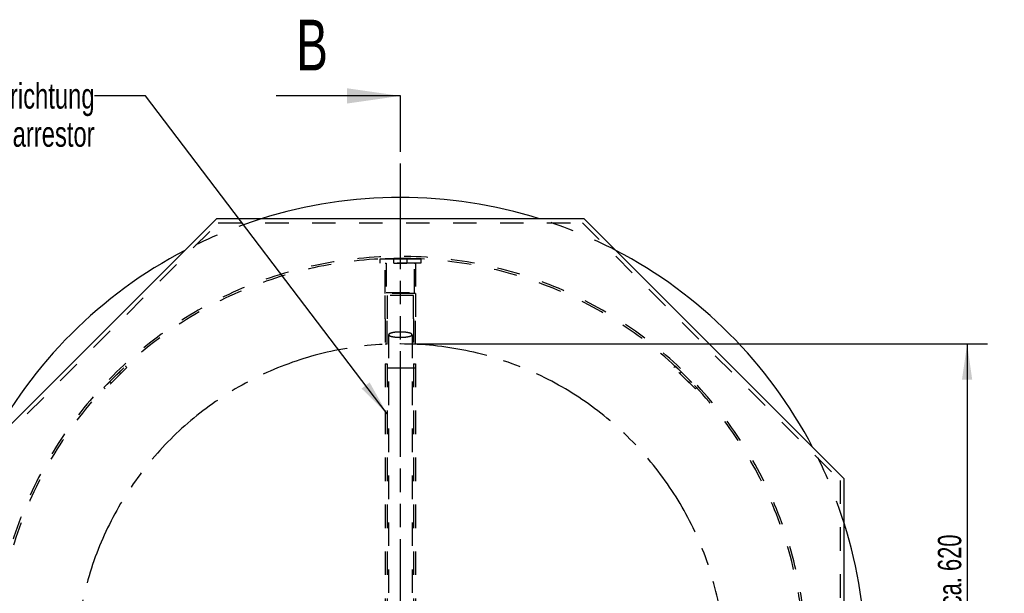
# Model space of a CAD drawing. Header units: millimetres. Extents: x 0 to 4200, y 0 to 2970.
# Tile 5 of 17: x 716 to 1685, y 1151 to 1716. Entities that reach past the tile are written whole.
import ezdxf

# ---------------------------------------------------------------- set-up
doc = ezdxf.new("R2010")
doc.units = ezdxf.units.MM
doc.header["$LTSCALE"] = 231
for name, pattern in [('CENTER', [0.6, 0.375, -0.075, 0.075, -0.075]), ('HIDDEN', [0.2, 0.1, -0.1]), ('PHANTOM', [0.8, 0.45, -0.05, 0.1, -0.05, 0.1, -0.05])]:
    doc.linetypes.add(name, pattern=pattern)
doc.layers.get('0').update_dxf_attribs({"linetype": 'CONTINUOUS'})
for name, color, linetype in [('005_AXIS', 7, 'CONTINUOUS'), ('007_CURVES', 7, 'CONTINUOUS'), ('050_DIMENSIONING', 7, 'CONTINUOUS'), ('053_NOTES', 7, 'CONTINUOUS'), ('DEFAULT_2', 8, 'HIDDEN'), ('HATCHING_BL1', 7, 'CONTINUOUS')]:
    doc.layers.add(name, color=color, linetype=linetype)
doc.styles.get("Standard").update_dxf_attribs({"font": 'txt', "width": 0.7})
doc.dimstyles.new('DIMSTYLE_3', dxfattribs={"dimtxt": 23, "dimasz": 35, "dimexe": 2, "dimexo": 1, "dimgap": 0.575, "dimtad": 1, "dimtxsty": 'STANDARD', "dimblk": '_FILLED', "dimblk1": '_FILLED', "dimblk2": '_FILLED', "dimcen": 0.09, "dimazin": 2, "dimtp": 0.8, "dimtm": 0.8, "dimtfac": 1, "dimtofl": 0, "dimtmove": 0, "dimatfit": 3, "dimldrblk": '_FILLED', "dimfxl": 1, "dimtolj": 1, "dimarcsym": 0})
doc.dimstyles.get("Standard").update_dxf_attribs({"dimtxt": 25, "dimasz": 35, "dimexe": 2, "dimexo": 1, "dimtad": 1, "dimtxsty": 'STANDARD', "dimblk": '_FILLED', "dimblk1": '_FILLED', "dimblk2": '_FILLED', "dimcen": 0.09, "dimazin": 2, "dimtol": 1, "dimtp": 0.01, "dimtm": 0.01, "dimtfac": 1, "dimtofl": 0, "dimtmove": 0, "dimatfit": 3, "dimldrblk": '_FILLED', "dimfxl": 1, "dimtolj": 1, "dimarcsym": 0})

# ---------------------------------------------------------------- blocks, each defined once
blk = doc.blocks.new('_FILLED')
at = {"color": 0, "linetype": 'BYBLOCK'}
blk.add_solid([(0, 0), (-1, 0.143), (-1, -0.143)], dxfattribs=at)
blk = doc.blocks.new('*D4')
at = {"layer": '050_DIMENSIONING', "color": 2, "linetype": 'CONTINUOUS'}
for p, q in [((1100.62, 1396.75), (1668.12, 1396.75)), ((1648.12, 1396.75), (1648.12, 1077.3)), ((1648.12, 757.85), (1648.12, 1077.3)), ((1100.62, 757.85), (1668.12, 757.85))]:
    blk.add_line(p, q, dxfattribs=at)
at = {"layer": '050_DIMENSIONING', "color": 2, "linetype": 'CONTINUOUS', "xscale": 35, "yscale": 35, "zscale": 35}
for p, rotation in [((1648.12, 1396.75), 90), ((1648.12, 757.85), 270)]:
    blk.add_blockref('_FILLED', p, dxfattribs=dict(at, rotation=rotation))
at = {"layer": '050_DIMENSIONING', "color": 2, "linetype": 'CONTINUOUS', "insert": (1619.37, 1077.3), "char_height": 23, "width": 653.0357, "attachment_point": 2, "rotation": 90, "line_spacing_factor": 0.9}
blk.add_mtext('lcihter Durchgang = ca. 620\\Pclear opening', dxfattribs=at)
blk = doc.blocks.new('XSEC_FILLED')
at = {"color": 0, "linetype": 'BYBLOCK'}
blk.add_solid([(0, 0), (-1, 0.143), (-1, -0.143)], dxfattribs=at)
blk = doc.blocks.new('HATCHING_BL1', base_point=(1029.59, 1036.38))
at = {"layer": 'HATCHING_BL1', "color": 7, "linetype": 'PHANTOM'}
for p, q in [((1090.62, 1590.86), (1090.62, 1640.86)), ((1090.62, 546.43), (1090.62, 1590.86))]:
    blk.add_line(p, q, dxfattribs=at)
at = {"layer": 'HATCHING_BL1', "color": 7, "linetype": 'CONTINUOUS', "insert": (988.2, 1715.86), "char_height": 50, "width": 58.9286, "attachment_point": 1, "line_spacing_factor": 0.9}
blk.add_mtext('B', dxfattribs=at)
at = {"layer": 'HATCHING_BL1', "color": 7, "linetype": 'CONTINUOUS'}
blk.add_leader([(1090.62, 1640.86), (968.55, 1640.86)], dimstyle='STANDARD', override={"dimasz": 52.5, "dimtad": 0, "dimldrblk": 'XSEC_FILLED'}, dxfattribs=at)

msp = doc.modelspace()

# ---------------------------------------------------------------- linework, layer by layer
at = {"color": 7, "linetype": 'CONTINUOUS'}
for p, q in [((909.818, 1519.9), (654.122, 1264.204)), ((1271.426, 1519.9), (909.818, 1519.9)), ((1527.122, 1264.204), (1271.426, 1519.9)), ((1527.122, 902.596), (1527.122, 1264.204))]:
    msp.add_line(p, q, dxfattribs=at)
for start, end in [(72.582476, 107.417524), (117.588981, 152.422631), (27.577369, 62.411019), (0, 17.412894)]:
    msp.add_arc((1090.622, 1083.4), 457.5, start, end, dxfattribs=at)
at = {"layer": '005_AXIS', "color": 8, "linetype": 'HIDDEN'}
for p, q in [((1075.622, 1480.9), (1105.622, 1480.9)), ((1075.622, 1480.9), (1075.622, 1480.617)), ((1084.122, 1476.397), (1084.122, 1480.9)), ((1097.122, 1480.9), (1084.122, 1480.9)), ((1084.122, 1476.397), (1097.122, 1476.397)), ((1097.122, 1480.9), (1097.122, 1476.397)), ((1105.622, 1480.9), (1105.622, 1480.617)), ((798.94, 1353.869), (820.154, 1375.082)), ((821.568, 1373.668), (800.355, 1352.454)), ((814.143, 1369.071), (804.951, 1359.879)), ((815.557, 1367.657), (806.365, 1358.465)), ((814.143, 1369.071), (815.557, 1367.657)), ((820.154, 1375.082), (820.354, 1374.882)), ((820.354, 1374.882), (820.38, 1374.856)), ((820.38, 1374.856), (821.568, 1373.668)), ((1360.864, 1374.856), (1359.676, 1373.668)), ((1380.889, 1352.454), (1359.676, 1373.668)), ((1360.89, 1374.882), (1360.864, 1374.856)), ((1361.09, 1375.082), (1360.89, 1374.882)), ((1361.09, 1375.082), (1382.303, 1353.869)), ((1367.101, 1369.071), (1365.686, 1367.657)), ((1374.879, 1358.465), (1365.686, 1367.657)), ((1376.293, 1359.879), (1367.101, 1369.071)), ((804.951, 1359.879), (806.365, 1358.465)), ((1376.293, 1359.879), (1374.879, 1358.465)), ((798.94, 1353.869), (799.141, 1353.668)), ((799.141, 1353.668), (799.151, 1353.658)), ((799.151, 1353.658), (800.355, 1352.454)), ((1382.093, 1353.658), (1380.889, 1352.454)), ((1382.103, 1353.668), (1382.093, 1353.658)), ((1382.303, 1353.869), (1382.103, 1353.668))]:
    msp.add_line(p, q, dxfattribs=at)
at = {"layer": '007_CURVES', "color": 8, "linetype": 'CENTER'}
msp.add_arc((1090.622, 1077.298), 319.449, 0, 180, dxfattribs=at)
at = {"layer": 'DEFAULT_2', "color": 8, "linetype": 'HIDDEN'}
for p, q in [((658.122, 1262.548), (911.475, 1515.9)), ((911.475, 1515.9), (1269.769, 1515.9)), ((1269.769, 1515.9), (1523.122, 1262.548)), ((1070.622, 1480.364), (1070.622, 1480.397)), ((1070.622, 1480.397), (1071.214, 1480.397)), ((1070.622, 1476.397), (1070.622, 1480.364)), ((1110.622, 1476.397), (1070.622, 1476.397)), ((1071.214, 1480.397), (1075.622, 1480.397)), ((1075.622, 1480.617), (1075.622, 1480.598)), ((1075.622, 1480.598), (1075.622, 1480.397)), ((1075.622, 1480.397), (1090.622, 1480.397)), ((1075.622, 1476.397), (1076.622, 1476.397)), ((1075.622, 1446.397), (1075.622, 1476.397)), ((1076.622, 1476.397), (1076.622, 1447.397)), ((1090.622, 1480.397), (1105.622, 1480.397)), ((1104.622, 1476.397), (1105.622, 1476.397)), ((1104.622, 1447.397), (1104.622, 1476.397)), ((1105.622, 1480.617), (1105.622, 1480.598)), ((1105.622, 1480.598), (1105.622, 1480.397)), ((1105.622, 1480.397), (1110.03, 1480.397)), ((1105.622, 1476.397), (1105.622, 1446.397)), ((1110.03, 1480.397), (1110.622, 1480.397)), ((1110.622, 1480.397), (1110.622, 1480.364)), ((1110.622, 1480.364), (1110.622, 1476.397)), ((1105.622, 1446.397), (1075.622, 1446.397)), ((1075.672, 1421.397), (1075.672, 1446.397)), ((1076.622, 1447.397), (1104.622, 1447.397)), ((1077.672, 1444.397), (1077.672, 1421.397)), ((1103.572, 1444.397), (1077.672, 1444.397)), ((1103.572, 1421.397), (1103.572, 1444.397)), ((1105.572, 1446.397), (1105.572, 1421.397)), ((1075.672, 1421.397), (1075.672, 1396.397)), ((1077.672, 1396.397), (1077.672, 1421.397)), ((1103.572, 1421.397), (1103.572, 1396.397)), ((1105.572, 1396.397), (1105.572, 1421.397)), ((1079.122, 1405.9), (1079.122, 952.4)), ((1102.122, 1405.9), (1102.122, 952.4)), ((1077.672, 1396.397), (1075.672, 1396.397)), ((1105.572, 1396.397), (1103.572, 1396.397)), ((1075.622, 1377.35), (1075.622, 1065.597)), ((1075.622, 1377.35), (1077.622, 1377.35)), ((1077.622, 1377.35), (1077.622, 1065.597)), ((1103.622, 1377.35), (1103.622, 1065.597)), ((1103.622, 1377.35), (1105.622, 1377.35)), ((1105.622, 1377.35), (1105.622, 1065.597)), ((1105.622, 1372.839), (1075.622, 1372.839)), ((1077.622, 1373.29), (1079.122, 1373.29)), ((1079.122, 1373.29), (1102.122, 1373.29)), ((1102.122, 1373.29), (1103.622, 1373.29)), ((1523.122, 1262.548), (1523.122, 904.253))]:
    msp.add_line(p, q, dxfattribs=at)
for radius, start, end in [(457.5, 107.417524, 117.588981), (457.5, 62.411019, 72.582476), (399.5, 0, 180), (397.5, 0, 180), (457.5, 17.412894, 27.577369)]:
    msp.add_arc((1090.622, 1083.4), radius, start, end, dxfattribs=at)
for points, knots in [([(1090.622, 1408.494), (1089.874, 1408.494), (1088.405, 1408.462), (1086.273, 1408.319), (1084.306, 1408.087), (1082.579, 1407.777), (1081.158, 1407.401), (1080.195, 1407.022), (1079.632, 1406.678), (1079.348, 1406.433), (1079.167, 1406.175), (1079.122, 1405.987), (1079.122, 1405.9)], [0, 0, 0, 0, 0.1839712, 0.3612425, 0.5254158, 0.6707076, 0.7923015, 0.886863, 0.9237084, 0.9539603, 0.9786673, 1, 1, 1, 1]), ([(1079.122, 1405.9), (1079.122, 1405.813), (1079.167, 1405.625), (1079.348, 1405.368), (1079.632, 1405.122), (1080.195, 1404.778), (1081.158, 1404.4), (1082.579, 1404.023), (1084.306, 1403.713), (1086.273, 1403.481), (1088.405, 1403.338), (1089.874, 1403.306), (1090.622, 1403.306)], [0, 0, 0, 0, 0.0213327, 0.0460397, 0.0762916, 0.113137, 0.2076985, 0.3292924, 0.4745842, 0.6387575, 0.8160288, 1, 1, 1, 1]), ([(1102.122, 1405.9), (1102.122, 1405.987), (1102.077, 1406.175), (1101.896, 1406.433), (1101.612, 1406.678), (1101.049, 1407.022), (1100.086, 1407.401), (1098.664, 1407.777), (1096.938, 1408.087), (1094.971, 1408.319), (1092.839, 1408.462), (1091.37, 1408.494), (1090.622, 1408.494)], [0, 0, 0, 0, 0.0213327, 0.0460397, 0.0762916, 0.113137, 0.2076985, 0.3292924, 0.4745842, 0.6387575, 0.8160288, 1, 1, 1, 1]), ([(1090.622, 1403.306), (1091.37, 1403.306), (1092.839, 1403.338), (1094.971, 1403.481), (1096.938, 1403.713), (1098.664, 1404.023), (1100.086, 1404.4), (1101.049, 1404.778), (1101.612, 1405.122), (1101.896, 1405.368), (1102.077, 1405.625), (1102.122, 1405.813), (1102.122, 1405.9)], [0, 0, 0, 0, 0.1839712, 0.3612425, 0.5254158, 0.6707076, 0.7923015, 0.886863, 0.9237084, 0.9539603, 0.9786673, 1, 1, 1, 1])]:
    msp.add_open_spline(points, degree=3, knots=knots, dxfattribs=at)

# ---------------------------------------------------------------- block references
at = {"layer": 'HATCHING_BL1'}
msp.add_blockref('HATCHING_BL1', (1029.588, 1036.38), dxfattribs=at)

# ---------------------------------------------------------------- texts
at = {"layer": '053_NOTES', "color": 2, "linetype": 'CONTINUOUS', "insert": (789.87, 1653.359), "char_height": 25, "width": 482.14286, "attachment_point": 3, "line_spacing_factor": 0.9}
msp.add_mtext('Aufhaltevorrichtung\\Parrestor', dxfattribs=at)

# ---------------------------------------------------------------- dimensions: what is measured, and where the dimension line sits
at = {"layer": '050_DIMENSIONING', "color": 2, "linetype": 'CONTINUOUS'}
dim = msp.add_linear_dim(base=(1648.122, 757.849), p1=(1099.622, 1396.747), p2=(1099.622, 757.849), angle=270, text='lcihter Durchgang = ca. <>\\Pclear opening', dimstyle='DIMSTYLE_3', dxfattribs=at)
dim.commit()
dim.dimension.update_dxf_attribs({"geometry": '*D4', "text_midpoint": (1648.122, 1077.298), "dimtype": 160})

# ---------------------------------------------------------------- leaders
at = {"layer": '053_NOTES', "color": 2, "linetype": 'CONTINUOUS'}
msp.add_leader([(1077.622, 1328.029), (839.87, 1640.859), (789.87, 1640.859)], dimstyle='STANDARD', override={"dimtad": 0}, dxfattribs=at)

doc.saveas('drawing.dxf')
